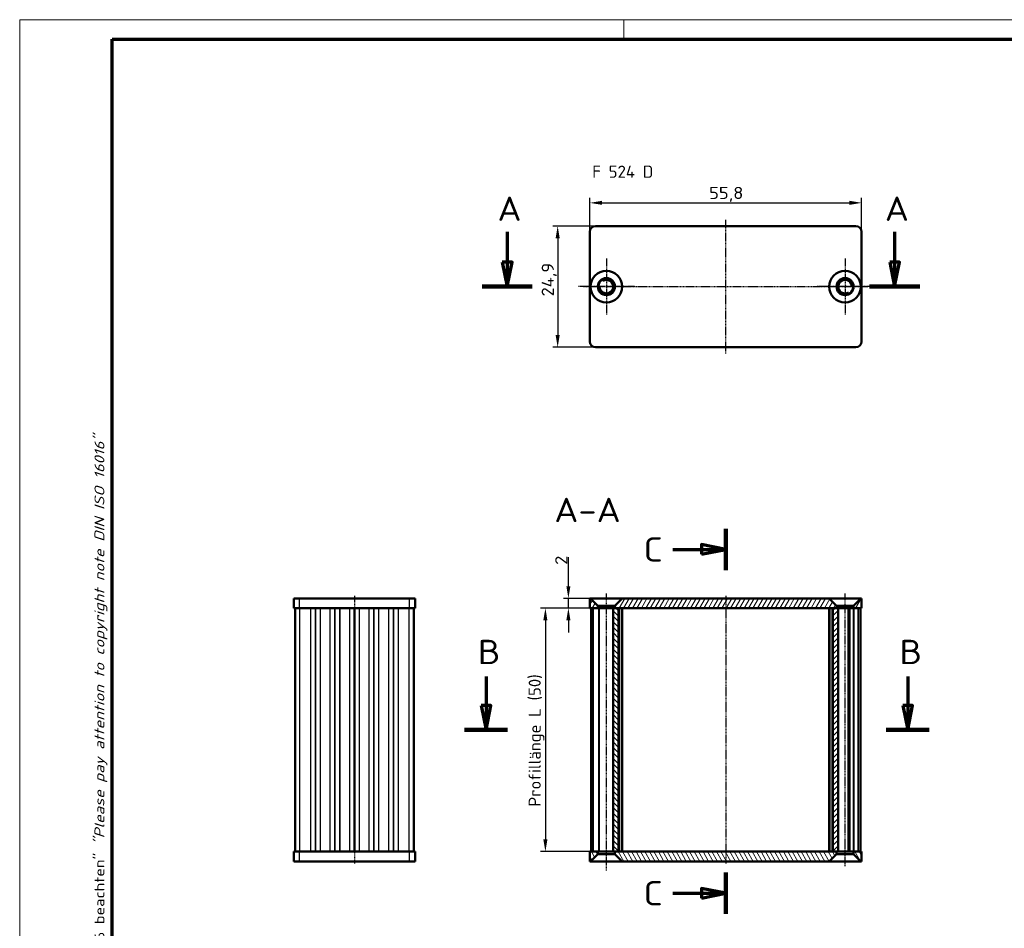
# Model space of a CAD drawing. Header units: millimetres. Extents: x 1 to 419, y 1 to 296.
# Tile 2 of 3: x 1 to 203, y 109 to 296. Entities that reach past the tile are written whole.
import ezdxf

# ---------------------------------------------------------------- set-up
doc = ezdxf.new("R2010")
doc.units = ezdxf.units.MM
doc.linetypes.add('CHAIN', pattern=[0.3543, 0.2362, -0.0295, 0.0591, -0.0295])
doc.linetypes.add('DASH_DOT', pattern=[0.37, 0.24, -0.06, 0.01, -0.06])
doc.layers.get('0').update_dxf_attribs({"lineweight": 25})
for name, color, linetype, lineweight in [('Bemaßung (ISO)', 1, 'Continuous', 25), ('Mittellinie (ISO)', 1, 'DASH_DOT', 25), ('Mittelpunktmarkierung (ISO)', 1, 'DASH_DOT', 25), ('Rahmen (ISO)', 7, 'Continuous', 70), ('Schnittlinie (ISO)', 3, 'CHAIN', 70), ('Schraffur (ISO)', 1, 'Continuous', 18), ('Sichtbar (ISO)', 7, 'Continuous', 50), ('Sichtbar schmal (ISO)', 1, 'Continuous', 25), ('Symbol (ISO)', 1, 'Continuous', 25)]:
    doc.layers.add(name, color=color, linetype=linetype, lineweight=lineweight)
doc.styles.add('2_5', font='isocpeur.ttf', dxfattribs={"width": 1.1})
doc.styles.add('5', font='isocpeur.ttf', dxfattribs={"width": 1.1})
doc.styles.add('Notiztext (DIN)', font='isocpeur.ttf', dxfattribs={"width": 1.1})
doc.dimstyles.new('Standard (DIN)', dxfattribs={"dimtxt": 2.5, "dimasz": 2.5, "dimexe": 1, "dimexo": 0, "dimgap": 0.2, "dimtad": 1, "dimdec": 6, "dimrnd": 1e-08, "dimtxsty": '2_5', "dimcen": 0.09, "dimdle": 7, "dimclrd": 256, "dimclre": 256, "dimclrt": 5, "dimadec": 6, "dimazin": 2, "dimtfac": 0.72, "dimtmove": 0, "dimatfit": 3, "dimfxl": 1, "dimtolj": 1, "dimlwd": -1, "dimlwe": -1, "dimarcsym": 0})

# ---------------------------------------------------------------- blocks, each defined once
blk = doc.blocks.new('Ränder Bopla-A3-Rahmen')
at = {"color": 1, "linetype": 'Continuous', "lineweight": 18}
for p, q in [((1, 296), (419, 296)), ((1, 1), (1, 296)), ((125, 296), (125, 292))]:
    blk.add_line(p, q, dxfattribs=at)
at = {"color": 3, "linetype": 'Continuous', "lineweight": 70}
for p, q in [((20, 292), (415, 292)), ((20, 5), (20, 292))]:
    blk.add_line(p, q, dxfattribs=at)
at = {"layer": 'Rahmen (ISO)', "color": 1, "insert": (19, 55), "char_height": 2.03, "width": 168.977, "attachment_point": 7, "rotation": 90, "style": 'Notiztext (DIN)'}
blk.add_mtext('\\fISOCPEUR|b0|i0;\\W1.20;\\H2.0300;"Schutzvermerk nach DIN ISO 16016 beachten" \\fISOCPEUR|b0|i1;\\W1.20;\\H2.0300;"Please pay attention to copyright note DIN ISO 16016"', dxfattribs=at)
blk = doc.blocks.new('2DTransSchnitt0')
at = {"layer": 'Schnittlinie (ISO)', "linetype": 'Continuous'}
for p, q in [((101.08, 252.43), (101.08, 246.18)), ((180.62, 252.43), (180.62, 246.18)), ((100.08, 246.18), (101.08, 241.18)), ((102.08, 246.18), (100.08, 246.18)), ((101.08, 246.18), (101.08, 241.18)), ((101.08, 241.18), (102.08, 246.18)), ((179.62, 246.18), (180.62, 241.18)), ((181.62, 246.18), (179.62, 246.18)), ((180.62, 246.18), (180.62, 241.18)), ((180.62, 241.18), (181.62, 246.18))]:
    blk.add_line(p, q, dxfattribs=at)
at = {"layer": 'Schnittlinie (ISO)', "linetype": 'Continuous', "lineweight": 140}
for p, q in [((95.93, 241.18), (106.23, 241.18)), ((175.46, 241.18), (185.77, 241.18))]:
    blk.add_line(p, q, dxfattribs=at)
at = {"layer": 'Schnittlinie (ISO)', "linetype": 'Continuous', "flags": 128}
for points in [[(100.08, 246.18), (101.08, 241.18), (102.08, 246.18), (100.08, 246.18)], [(179.62, 246.18), (180.62, 241.18), (181.62, 246.18), (179.62, 246.18)]]:
    blk.add_lwpolyline(points, dxfattribs=at)
at = {"layer": 'Schnittlinie (ISO)'}
for points in [[(100.08, 246.18), (101.08, 241.18), (102.08, 246.18), (100.08, 246.18)], [(179.62, 246.18), (180.62, 241.18), (181.62, 246.18), (179.62, 246.18)]]:
    blk.add_solid(points, dxfattribs=at)
at = {"layer": 'Schnittlinie (ISO)', "char_height": 5, "attachment_point": 7, "style": '5'}
for insert in [(99.08, 254.68), (178.62, 254.68)]:
    blk.add_mtext('A', dxfattribs=dict(at, insert=insert))
blk = doc.blocks.new('2DTransSchnitt1')
at = {"layer": 'Schnittlinie (ISO)', "linetype": 'Continuous'}
for p, q in [((96.75, 161.11), (96.75, 155.17)), ((183.32, 161.11), (183.32, 155.17)), ((95.75, 155.17), (96.75, 150.17)), ((97.75, 155.17), (95.75, 155.17)), ((96.75, 155.17), (96.75, 150.17)), ((96.75, 150.17), (97.75, 155.17)), ((182.32, 155.17), (183.32, 150.17)), ((184.32, 155.17), (182.32, 155.17)), ((183.32, 155.17), (183.32, 150.17)), ((183.32, 150.17), (184.32, 155.17))]:
    blk.add_line(p, q, dxfattribs=at)
at = {"layer": 'Schnittlinie (ISO)', "linetype": 'Continuous', "lineweight": 140}
for p, q in [((92.34, 150.17), (101.17, 150.17)), ((178.9, 150.17), (187.73, 150.17))]:
    blk.add_line(p, q, dxfattribs=at)
at = {"layer": 'Schnittlinie (ISO)', "linetype": 'Continuous', "flags": 128}
for points in [[(95.75, 155.17), (96.75, 150.17), (97.75, 155.17), (95.75, 155.17)], [(182.32, 155.17), (183.32, 150.17), (184.32, 155.17), (182.32, 155.17)]]:
    blk.add_lwpolyline(points, dxfattribs=at)
at = {"layer": 'Schnittlinie (ISO)'}
for points in [[(95.75, 155.17), (96.75, 150.17), (97.75, 155.17), (95.75, 155.17)], [(182.32, 155.17), (183.32, 150.17), (184.32, 155.17), (182.32, 155.17)]]:
    blk.add_solid(points, dxfattribs=at)
at = {"layer": 'Schnittlinie (ISO)', "char_height": 5, "attachment_point": 7, "style": '5'}
for insert in [(95.03, 163.67), (181.6, 163.67)]:
    blk.add_mtext('B', dxfattribs=dict(at, insert=insert))
blk = doc.blocks.new('2DTransSchnitt2')
at = {"layer": 'Schnittlinie (ISO)', "linetype": 'Continuous', "lineweight": 140}
for p, q in [((145.95, 191.48), (145.95, 182.97)), ((145.95, 120.89), (145.95, 112.38))]:
    blk.add_line(p, q, dxfattribs=at)
at = {"layer": 'Schnittlinie (ISO)', "linetype": 'Continuous'}
for p, q in [((145.95, 187.22), (140.95, 188.22)), ((140.95, 188.22), (140.95, 186.22)), ((135.08, 187.22), (140.95, 187.22)), ((140.95, 187.22), (145.95, 187.22)), ((140.95, 186.22), (145.95, 187.22)), ((145.95, 116.63), (140.95, 117.63)), ((140.95, 117.63), (140.95, 115.63)), ((135.08, 116.63), (140.95, 116.63)), ((140.95, 116.63), (145.95, 116.63)), ((140.95, 115.63), (145.95, 116.63))]:
    blk.add_line(p, q, dxfattribs=at)
at = {"layer": 'Schnittlinie (ISO)', "linetype": 'Continuous', "flags": 128}
for points in [[(140.95, 186.22), (145.95, 187.22), (140.95, 188.22), (140.95, 186.22)], [(140.95, 115.63), (145.95, 116.63), (140.95, 117.63), (140.95, 115.63)]]:
    blk.add_lwpolyline(points, dxfattribs=at)
at = {"layer": 'Schnittlinie (ISO)'}
for points in [[(140.95, 186.22), (145.95, 187.22), (140.95, 188.22), (140.95, 186.22)], [(140.95, 115.63), (145.95, 116.63), (140.95, 117.63), (140.95, 115.63)]]:
    blk.add_solid(points, dxfattribs=at)
at = {"layer": 'Schnittlinie (ISO)', "char_height": 5, "attachment_point": 7, "style": '5'}
for insert in [(129.08, 184.72), (129.08, 114.13)]:
    blk.add_mtext('C', dxfattribs=dict(at, insert=insert))
blk = doc.blocks.new('*D8')
at = {"layer": 'Bemaßung (ISO)'}
for p, q in [((118.05, 175.17), (107.93, 175.17)), ((108.93, 172.67), (108.93, 127.67)), ((120.06, 125.17), (107.93, 125.17))]:
    blk.add_line(p, q, dxfattribs=at)
for points in [[(108.51, 172.67), (109.34, 172.67), (108.93, 175.17)], [(108.51, 127.67), (109.34, 127.67), (108.93, 125.17)]]:
    blk.add_solid(points, dxfattribs=at)
at = {"layer": 'Defpoints', "color": 0}
for p in [(118.05, 175.17), (108.93, 125.17), (120.06, 125.17)]:
    blk.add_point(p, dxfattribs=at)
at = {"layer": 'Bemaßung (ISO)', "color": 5, "insert": (108.73, 134.39), "char_height": 2.5, "attachment_point": 7, "rotation": 90, "style": '2_5'}
blk.add_mtext('\\A1;\\fISOCPEUR|b0|i0;\\H2.4873;Profillänge L (50)', dxfattribs=at)
blk = doc.blocks.new('*D9')
at = {"layer": 'Bemaßung (ISO)'}
for p, q in [((113.65, 179.67), (113.65, 185.64)), ((118.2, 177.17), (112.65, 177.17)), ((113.65, 175.17), (113.65, 177.17)), ((120.06, 175.17), (112.65, 175.17)), ((113.65, 172.67), (113.65, 170.17))]:
    blk.add_line(p, q, dxfattribs=at)
for points in [[(113.23, 179.67), (114.07, 179.67), (113.65, 177.17)], [(113.23, 172.67), (114.07, 172.67), (113.65, 175.17)]]:
    blk.add_solid(points, dxfattribs=at)
at = {"layer": 'Defpoints', "color": 0}
for p in [(118.2, 177.17), (113.65, 175.17), (120.06, 175.17)]:
    blk.add_point(p, dxfattribs=at)
at = {"layer": 'Bemaßung (ISO)', "color": 5, "insert": (113.45, 184.06), "char_height": 2.5, "attachment_point": 7, "rotation": 90, "style": '2_5'}
blk.add_mtext('\\A1;2', dxfattribs=at)
blk = doc.blocks.new('*D10')
at = {"layer": 'Bemaßung (ISO)'}
for p, q in [((118.05, 252.43), (118.05, 259.39)), ((173.85, 252.43), (173.85, 259.39)), ((120.55, 258.39), (171.35, 258.39))]:
    blk.add_line(p, q, dxfattribs=at)
for points in [[(120.55, 258.81), (120.55, 257.98), (118.05, 258.39)], [(171.35, 258.81), (171.35, 257.98), (173.85, 258.39)]]:
    blk.add_solid(points, dxfattribs=at)
at = {"layer": 'Defpoints', "color": 0}
for p in [(173.85, 258.39), (118.05, 252.43), (173.85, 252.43)]:
    blk.add_point(p, dxfattribs=at)
at = {"layer": 'Bemaßung (ISO)', "color": 5, "insert": (142.55, 258.59), "char_height": 2.5, "attachment_point": 7, "style": '2_5'}
blk.add_mtext('\\A1;55,8', dxfattribs=at)
blk = doc.blocks.new('*D11')
at = {"layer": 'Bemaßung (ISO)'}
for p, q in [((119.25, 253.63), (110.45, 253.63)), ((111.45, 251.13), (111.45, 231.23)), ((119.25, 228.73), (110.45, 228.73))]:
    blk.add_line(p, q, dxfattribs=at)
for points in [[(111.03, 251.13), (111.86, 251.13), (111.45, 253.63)], [(111.03, 231.23), (111.86, 231.23), (111.45, 228.73)]]:
    blk.add_solid(points, dxfattribs=at)
at = {"layer": 'Defpoints', "color": 0}
for p in [(119.25, 253.63), (111.45, 228.73), (119.25, 228.73)]:
    blk.add_point(p, dxfattribs=at)
at = {"layer": 'Bemaßung (ISO)', "color": 5, "insert": (111.25, 239.17), "char_height": 2.5, "attachment_point": 7, "rotation": 90, "style": '2_5'}
blk.add_mtext('\\A1;24,9', dxfattribs=at)

msp = doc.modelspace()

# ---------------------------------------------------------------- hatches: boundary and pattern name
at = {"layer": 'Schraffur (ISO)'}
h = msp.add_hatch(dxfattribs=at)
h.set_pattern_fill('ANSI31', color=256, scale=6.35, angle=14.999977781, style=0)
h.set_pattern_definition([(59.99998, (0, 0), (-0.6874075, 0.3968753), [])])
h.paths.add_polyline_path([(124.697321, 177.1747177), (123.197321, 175.6747177), (123.197321, 175.1747177), (123.947321, 175.1747177), (167.947321, 175.1747177), (168.697321, 175.1747177), (168.697321, 175.6747177), (167.197321, 177.1747177)])
h.paths.add_polyline_path([(119.697321, 175.6747177), (118.197321, 177.1747177), (118.047321, 177.1747177), (118.047321, 175.1747177), (119.697321, 175.1747177)])
h.paths.add_polyline_path([(173.847321, 175.1747177), (173.847321, 177.1747177), (173.697321, 177.1747177), (172.197321, 175.6747177), (172.197321, 175.1747177)])
h = msp.add_hatch(dxfattribs=at)
h.set_pattern_fill('ANSI31', color=256, scale=6.35, angle=90.000210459, style=0)
h.set_pattern_definition([(135.0002, (0, 0), (-0.561264, -0.561268), [])])
h.paths.add_polyline_path([(123.947321, 175.1747177), (123.197321, 175.1747177), (122.847321, 175.1747177), (122.847321, 125.1747177), (123.197321, 125.1747177), (123.947321, 125.1747177)])
h = msp.add_hatch(dxfattribs=at)
h.set_pattern_fill('ANSI31', color=256, scale=6.35, style=0)
h.set_pattern_definition([(45, (0, 0), (-0.561266, 0.561266), [])])
h.paths.add_polyline_path([(169.047321, 175.1747177), (168.697321, 175.1747177), (167.947321, 175.1747177), (167.947321, 125.1747177), (168.697321, 125.1747177), (169.047321, 125.1747177)])
h = msp.add_hatch(dxfattribs=at)
h.set_pattern_fill('ANSI31', color=256, scale=6.35, angle=75.000175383, style=0)
h.set_pattern_definition([(120.00018, (0, 0), (-0.6874064, -0.396877), [])])
h.paths.add_polyline_path([(167.197321, 123.1747177), (168.697321, 124.6747177), (168.697321, 125.1747177), (167.947321, 125.1747177), (123.947321, 125.1747177), (123.197321, 125.1747177), (123.197321, 124.6747177), (124.697321, 123.1747177)])
h.paths.add_polyline_path([(172.197321, 124.6747177), (173.697321, 123.1747177), (173.847321, 123.1747177), (173.847321, 125.1747177), (172.197321, 125.1747177)])
h.paths.add_polyline_path([(118.047321, 125.1747177), (118.047321, 123.1747177), (118.197321, 123.1747177), (119.697321, 124.6747177), (119.697321, 125.1747177)])

# ---------------------------------------------------------------- linework, layer by layer
at = {"layer": 'Mittellinie (ISO)', "linetype": 'CHAIN'}
for p, q in [((145.947321, 227.4332045), (145.947321, 254.9332045)), ((116.747321, 241.1832045), (175.147321, 241.1832045)), ((121.447321, 121.284646), (121.447321, 178.1747177)), ((170.447321, 122.1602101), (170.447321, 178.1747177)), ((69.7242764, 177.6747177), (69.7242764, 122.6747177)), ((145.947321, 177.6747177), (145.947321, 122.6747177))]:
    msp.add_line(p, q, dxfattribs=at)
at = {"layer": 'Mittelpunktmarkierung (ISO)', "linetype": 'CHAIN'}
for p, q in [((121.447321, 246.9332045), (121.447321, 235.4332045)), ((170.447321, 246.9332045), (170.447321, 235.4332045)), ((127.197321, 241.1832045), (115.697321, 241.1832045)), ((176.197321, 241.1832045), (164.697321, 241.1832045))]:
    msp.add_line(p, q, dxfattribs=at)
at = {"layer": 'Sichtbar (ISO)'}
for p, q in [((119.247321, 253.6332045), (172.647321, 253.6332045)), ((118.047321, 229.9332045), (118.047321, 252.4332045)), ((173.847321, 252.4332045), (173.847321, 229.9332045)), ((120.6535956, 242.5579772), (120.572321, 242.6987489)), ((119.697321, 241.1832045), (119.8598702, 241.1832045)), ((172.197321, 241.1832045), (172.0347717, 241.1832045)), ((171.2410464, 239.8084318), (171.322321, 239.66766)), ((172.647321, 228.7332045), (119.247321, 228.7332045)), ((57.2742764, 177.1747177), (58.4742764, 177.1747177)), ((57.2742764, 177.1747177), (57.2742764, 175.1747177)), ((80.9742764, 177.1747177), (58.4742764, 177.1747177)), ((80.9742764, 177.1747177), (82.1742764, 177.1747177)), ((82.1742764, 175.1747177), (82.1742764, 177.1747177)), ((118.197321, 177.1747177), (118.047321, 177.1747177)), ((118.047321, 177.1747177), (118.047321, 175.1747177)), ((119.697321, 175.6747177), (118.197321, 177.1747177)), ((118.197321, 177.1747177), (124.697321, 177.1747177)), ((124.697321, 177.1747177), (123.197321, 175.6747177)), ((167.197321, 177.1747177), (124.697321, 177.1747177)), ((168.697321, 175.6747177), (167.197321, 177.1747177)), ((167.197321, 177.1747177), (173.697321, 177.1747177)), ((173.697321, 177.1747177), (172.197321, 175.6747177)), ((173.847321, 177.1747177), (173.697321, 177.1747177)), ((173.847321, 175.1747177), (173.847321, 177.1747177)), ((58.4742764, 175.1747177), (57.2742764, 175.1747177)), ((57.5242764, 175.1747177), (57.5242764, 125.1747177)), ((58.4742764, 175.1747177), (80.9742764, 175.1747177)), ((69.7242764, 125.1747177), (69.7242764, 175.1747177)), ((69.7242764, 175.1747177), (69.7242764, 125.1747177)), ((82.1742764, 175.1747177), (80.9742764, 175.1747177)), ((81.9242764, 125.1747177), (81.9242764, 175.1747177)), ((118.047321, 175.1747177), (119.697321, 175.1747177)), ((118.297321, 175.1747177), (118.297321, 125.1747177)), ((119.8598702, 175.1747177), (118.8362489, 175.1747177)), ((119.697321, 175.1747177), (119.697321, 175.6747177)), ((123.197321, 175.6747177), (119.697321, 175.6747177)), ((119.8598702, 175.1747177), (120.0583015, 175.1747177)), ((122.847321, 175.1747177), (120.0583015, 175.1747177)), ((123.947321, 175.1747177), (122.847321, 175.1747177)), ((122.847321, 175.1747177), (122.847321, 125.1747177)), ((123.197321, 175.6747177), (123.197321, 175.1747177)), ((123.197321, 175.1747177), (168.697321, 175.1747177)), ((123.947321, 125.1747177), (123.947321, 175.1747177)), ((124.697321, 125.1747177), (124.697321, 175.1747177)), ((167.197321, 175.1747177), (167.197321, 125.1747177)), ((169.047321, 175.1747177), (167.947321, 175.1747177)), ((167.947321, 175.1747177), (167.947321, 125.1747177)), ((168.697321, 175.1747177), (168.697321, 175.6747177)), ((172.197321, 175.6747177), (168.697321, 175.6747177)), ((169.047321, 125.1747177), (169.047321, 175.1747177)), ((170.9902762, 175.1747177), (169.047321, 175.1747177)), ((170.9902762, 175.1747177), (171.2410464, 175.1747177)), ((171.322321, 175.1747177), (171.2410464, 175.1747177)), ((171.3401047, 175.1747177), (171.322321, 175.1747177)), ((171.3401047, 175.1747177), (171.421966, 175.1747177)), ((171.3401047, 125.1747177), (171.3401047, 175.1747177)), ((172.0876505, 175.1747177), (171.421966, 175.1747177)), ((172.0876505, 175.1747177), (172.1971945, 175.1747177)), ((172.197321, 175.1747177), (172.1971945, 175.1747177)), ((172.197321, 175.6747177), (172.197321, 175.1747177)), ((172.197321, 175.1747177), (173.847321, 175.1747177)), ((173.058393, 175.1747177), (172.2864784, 175.1747177)), ((173.597321, 125.1747177), (173.597321, 175.1747177)), ((57.2742764, 125.1747177), (58.4742764, 125.1747177)), ((57.2742764, 125.1747177), (57.2742764, 123.1747177)), ((80.9742764, 125.1747177), (58.4742764, 125.1747177)), ((80.9742764, 125.1747177), (82.1742764, 125.1747177)), ((82.1742764, 123.1747177), (82.1742764, 125.1747177)), ((118.047321, 125.1747177), (118.047321, 123.1747177)), ((119.697321, 125.1747177), (118.047321, 125.1747177)), ((118.197321, 123.1747177), (119.697321, 124.6747177)), ((118.8362489, 125.1747177), (119.8598702, 125.1747177)), ((119.697321, 124.6747177), (119.697321, 125.1747177)), ((119.697321, 124.6747177), (123.197321, 124.6747177)), ((120.0583015, 125.1747177), (119.8598702, 125.1747177)), ((120.0583015, 125.1747177), (122.847321, 125.1747177)), ((122.847321, 125.1747177), (123.947321, 125.1747177)), ((168.697321, 125.1747177), (123.197321, 125.1747177)), ((123.197321, 125.1747177), (123.197321, 124.6747177)), ((123.197321, 124.6747177), (124.697321, 123.1747177)), ((167.197321, 123.1747177), (168.697321, 124.6747177)), ((167.947321, 125.1747177), (169.047321, 125.1747177)), ((168.697321, 124.6747177), (168.697321, 125.1747177)), ((168.697321, 124.6747177), (172.197321, 124.6747177)), ((169.047321, 125.1747177), (170.9902762, 125.1747177)), ((171.2410464, 125.1747177), (170.9902762, 125.1747177)), ((171.2410464, 125.1747177), (171.322321, 125.1747177)), ((171.322321, 125.1747177), (171.3401047, 125.1747177)), ((171.421966, 125.1747177), (171.3401047, 125.1747177)), ((171.421966, 125.1747177), (172.0876505, 125.1747177)), ((172.1971945, 125.1747177), (172.0876505, 125.1747177)), ((172.1971945, 125.1747177), (172.197321, 125.1747177)), ((173.847321, 125.1747177), (172.197321, 125.1747177)), ((172.197321, 125.1747177), (172.197321, 124.6747177)), ((172.197321, 124.6747177), (173.697321, 123.1747177)), ((172.2864784, 125.1747177), (173.058393, 125.1747177)), ((173.847321, 123.1747177), (173.847321, 125.1747177)), ((58.4742764, 123.1747177), (57.2742764, 123.1747177)), ((58.4742764, 123.1747177), (80.9742764, 123.1747177)), ((82.1742764, 123.1747177), (80.9742764, 123.1747177)), ((118.047321, 123.1747177), (118.197321, 123.1747177)), ((124.697321, 123.1747177), (118.197321, 123.1747177)), ((124.697321, 123.1747177), (167.197321, 123.1747177)), ((173.697321, 123.1747177), (167.197321, 123.1747177)), ((173.697321, 123.1747177), (173.847321, 123.1747177))]:
    msp.add_line(p, q, dxfattribs=at)
for centre, radius in [((121.447321, 241.1832045), 3.25), ((121.447321, 241.1832045), 1.75), ((170.447321, 241.1832045), 3.25), ((170.447321, 241.1832045), 1.75)]:
    msp.add_circle(centre, radius, dxfattribs=at)
for centre, radius, start, end in [((119.247321, 252.4332045), 1.2, 90, 180), ((172.647321, 252.4332045), 1.2, 0, 90), ((121.447321, 241.1832045), 1.4, 187.180755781, 112.819244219), ((120.3545372, 242.6759615), 0.2, 306.206267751, 3.485824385), ((170.447321, 241.1832045), 1.4, 7.180755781, 292.819244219), ((119.6081635, 241.3832045), 0.2, 296.514175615, 353.793732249), ((121.447321, 241.1832045), 1.65, 126.206267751, 173.793732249), ((119.8598702, 240.9832045), 0.2, 7.180755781, 90), ((120.8268006, 242.6579772), 0.2, 210, 292.819244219), ((170.447321, 241.1832045), 1.65, 306.206267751, 353.793732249), ((172.0347717, 241.3832045), 0.2, 187.180755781, 270), ((172.2864784, 240.9832045), 0.2, 116.514175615, 173.793732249), ((171.0678413, 239.7084318), 0.2, 30, 112.819244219), ((171.5401047, 239.6904474), 0.2, 126.206267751, 183.485824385), ((119.247321, 229.9332045), 1.2, 180, 270), ((172.647321, 229.9332045), 1.2, 270, 0)]:
    msp.add_arc(centre, radius, start, end, dxfattribs=at)
at = {"layer": 'Sichtbar schmal (ISO)'}
for p, q in [((58.4742764, 175.1747177), (58.4742764, 177.1747177)), ((80.9742764, 177.1747177), (80.9742764, 175.1747177)), ((58.5242764, 125.1747177), (58.5242764, 175.1747177)), ((60.6854003, 175.1747177), (60.6854003, 125.1747177)), ((60.7603216, 125.1747177), (60.7603216, 175.1747177)), ((61.649355, 175.1747177), (61.649355, 125.1747177)), ((61.7991977, 125.1747177), (61.7991977, 175.1747177)), ((62.6882311, 175.1747177), (62.6882311, 125.1747177)), ((62.7631524, 125.1747177), (62.7631524, 175.1747177)), ((64.6854003, 175.1747177), (64.6854003, 125.1747177)), ((64.7603216, 125.1747177), (64.7603216, 175.1747177)), ((65.649355, 175.1747177), (65.649355, 125.1747177)), ((65.7991977, 125.1747177), (65.7991977, 175.1747177)), ((66.6882311, 175.1747177), (66.6882311, 125.1747177)), ((66.7631524, 125.1747177), (66.7631524, 175.1747177)), ((68.6854003, 175.1747177), (68.6854003, 125.1747177)), ((68.7603216, 125.1747177), (68.7603216, 175.1747177)), ((69.5991977, 175.1747177), (69.5991977, 125.1747177)), ((69.849355, 125.1747177), (69.849355, 175.1747177)), ((70.6882311, 175.1747177), (70.6882311, 125.1747177)), ((70.7631524, 125.1747177), (70.7631524, 175.1747177)), ((72.6854003, 175.1747177), (72.6854003, 125.1747177)), ((72.7603216, 125.1747177), (72.7603216, 175.1747177)), ((73.649355, 175.1747177), (73.649355, 125.1747177)), ((73.7991977, 125.1747177), (73.7991977, 175.1747177)), ((74.6882311, 175.1747177), (74.6882311, 125.1747177)), ((74.7631524, 125.1747177), (74.7631524, 175.1747177)), ((76.6854003, 175.1747177), (76.6854003, 125.1747177)), ((76.7603216, 125.1747177), (76.7603216, 175.1747177)), ((77.649355, 175.1747177), (77.649355, 125.1747177)), ((77.7991977, 125.1747177), (77.7991977, 175.1747177)), ((78.6882311, 175.1747177), (78.6882311, 125.1747177)), ((78.7631524, 125.1747177), (78.7631524, 175.1747177)), ((80.9242764, 175.1747177), (80.9242764, 125.1747177)), ((118.3118842, 125.1747177), (118.3118842, 175.1747177)), ((118.6508121, 175.1747177), (118.6508121, 125.1747177)), ((118.8362489, 125.1747177), (118.8362489, 175.1747177)), ((119.8598702, 175.1747177), (119.8598702, 125.1747177)), ((120.0583015, 125.1747177), (120.0583015, 175.1747177)), ((124.147321, 125.1747177), (124.147321, 175.1747177)), ((124.497321, 175.1747177), (124.497321, 125.1747177)), ((167.397321, 125.1747177), (167.397321, 175.1747177)), ((167.747321, 175.1747177), (167.747321, 125.1747177)), ((170.9902762, 175.1747177), (170.9902762, 125.1747177)), ((171.2410464, 125.1747177), (171.2410464, 175.1747177)), ((171.421966, 125.1747177), (171.421966, 175.1747177)), ((172.0876505, 175.1747177), (172.0876505, 125.1747177)), ((172.2864784, 125.1747177), (172.2864784, 175.1747177)), ((173.058393, 175.1747177), (173.058393, 125.1747177)), ((173.2438298, 125.1747177), (173.2438298, 175.1747177)), ((173.5827577, 175.1747177), (173.5827577, 125.1747177)), ((58.4742764, 123.1747177), (58.4742764, 125.1747177)), ((80.9742764, 125.1747177), (80.9742764, 123.1747177))]:
    msp.add_line(p, q, dxfattribs=at)

# ---------------------------------------------------------------- block references
msp.add_blockref('Ränder Bopla-A3-Rahmen', (0, 0))
at = {"layer": 'Schnittlinie (ISO)'}
for name in ['2DTransSchnitt0', '2DTransSchnitt2', '2DTransSchnitt1']:
    msp.add_blockref(name, (0, 0), dxfattribs=at)

# ---------------------------------------------------------------- texts
at = {"layer": 'Symbol (ISO)', "color": 5, "insert": (118.538919, 266.0319199), "char_height": 2.5, "width": 13.453154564, "attachment_point": 1, "style": 'Notiztext (DIN)'}
msp.add_mtext('{\\fISOCPEUR|b0|i0;F 524 D}', dxfattribs=at)
at = {"layer": 'Symbol (ISO)', "color": 3, "insert": (110.7576442, 192.8264821), "char_height": 5, "attachment_point": 7, "style": '5'}
msp.add_mtext('A-A', dxfattribs=at)

# ---------------------------------------------------------------- dimensions: what is measured, and where the dimension line sits
at = {"layer": 'Bemaßung (ISO)'}
dim = msp.add_linear_dim(base=(173.847321, 258.3918527), p1=(118.047321, 252.4332045), p2=(173.847321, 252.4332045), dimstyle='Standard (DIN)', override={"dimgap": 0.2, "dimdec": 6, "dimtol": 0, "dimlim": 0, "dimtp": 0, "dimtm": 0, "dimtdec": 2, "dimtofl": 0, "dimatfit": 1}, dxfattribs=at)
dim.commit()
dim.dimension.update_dxf_attribs({"geometry": '*D10', "text_midpoint": (145.6395226, 258.3918527), "dimtype": 160})
for base, p1, p2, angle, override, picture, middle in [((111.4458345, 228.7332045), (119.247321, 253.6332045), (119.247321, 228.7332045), 270, {"dimgap": 0.2, "dimdec": 6, "dimtol": 0, "dimlim": 0, "dimtp": 0, "dimtm": 0, "dimtdec": 2, "dimtofl": 0, "dimatfit": 1}, '*D11', (111.4458345, 242.4042005)), ((113.6486705, 175.1747177), (118.197321, 177.1747177), (120.0583015, 175.1747177), 90, {"dimgap": 0.2, "dimdec": 6, "dimtol": 0, "dimlim": 0, "dimtp": 0, "dimtm": 0, "dimtdec": 2, "dimtofl": 1, "dimatfit": 1}, '*D9', (113.6486705, 184.751723))]:
    dim = msp.add_linear_dim(base=base, p1=p1, p2=p2, angle=angle, dimstyle='Standard (DIN)', override=override, dxfattribs=at)
    dim.commit()
    dim.dimension.update_dxf_attribs({"geometry": picture, "text_midpoint": middle, "dimtype": 160})
dim = msp.add_linear_dim(base=(108.9281203, 125.1747177), p1=(118.047321, 175.1747177), p2=(120.0583015, 125.1747177), angle=270, text='\\fISOCPEUR|b0|i0;\\H2.4873;Profillänge L (<>)', dimstyle='Standard (DIN)', override={"dimgap": 0.2, "dimdec": 6, "dimtol": 0, "dimlim": 0, "dimtp": 0, "dimtm": 0, "dimtdec": 2, "dimtofl": 0, "dimatfit": 1}, dxfattribs=at)
dim.commit()
dim.dimension.update_dxf_attribs({"geometry": '*D8', "text_midpoint": (108.9281203, 148.7553521), "dimtype": 160})

doc.saveas('drawing.dxf')
